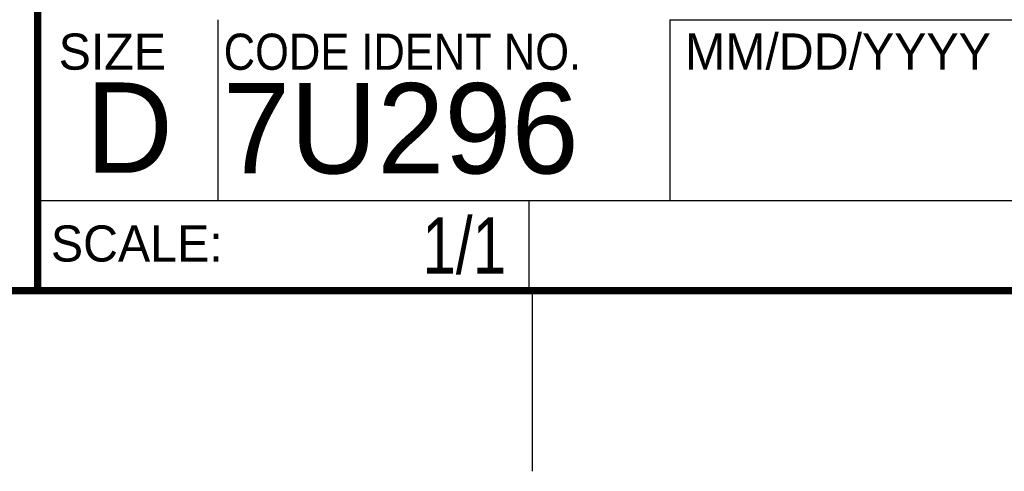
# Model space of a CAD drawing. Header units: inches. Extents: x 0 to 34, y 0 to 22.
# Tile 86 of 126: x 28.3 to 31.1, y 0 to 1.3. Entities that reach past the tile are written whole.
import ezdxf
from ezdxf.enums import TextEntityAlignment as Align

# ---------------------------------------------------------------- set-up
doc = ezdxf.new("R2010")
doc.units = ezdxf.units.IN
doc.header["$LTSCALE"] = 1.87
doc.header["$MEASUREMENT"] = 0
doc.layers.get('0').update_dxf_attribs({"linetype": 'CONTINUOUS'})
doc.styles.get("Standard").update_dxf_attribs({"font": 'txt', "width": 0.8})

msp = doc.modelspace()

# ---------------------------------------------------------------- linework, layer by layer
at = {"color": 2, "linetype": 'CONTINUOUS'}
for p, q in [((28.88, 0.75), (28.88, 1.25)), ((30.13, 1.2499), (33.49, 1.2499)), ((30.13, 1.2499), (30.13, 0.7499)), ((28.3795, 0.75), (29.7395, 0.75)), ((28.3795, 0.75), (28.3795, 0.5)), ((28.38, 0.75), (33.5, 0.75)), ((29.7395, 0.75), (29.7395, 0.5)), ((30.13, 0.7499), (33.49, 0.7499)), ((28.3795, 0.5), (29.7395, 0.5)), ((29.75, 0), (29.75, 0.5))]:
    msp.add_line(p, q, dxfattribs=at)
at = {"color": 7, "linetype": 'CONTINUOUS', "const_width": 0.02}
for points in [[(28.38, 3), (28.38, 0.5)], [(0.5, 0.5), (33.5, 0.5)]]:
    msp.add_lwpolyline(points, dxfattribs=at)

# ---------------------------------------------------------------- texts
at = {"color": 2, "linetype": 'CONTINUOUS'}
for s, p in [('SIZE', (28.4379, 1.1118)), ('MM/DD/YYYY', (30.1721, 1.1121)), ('SCALE:', (28.4164, 0.5806))]:
    msp.add_text(s, height=0.1, dxfattribs=at).set_placement(p)
at = {"color": 2, "linetype": 'CONTINUOUS', "width": 0.9}
msp.add_text('CODE IDENT NO.', height=0.1, dxfattribs=at).set_placement((28.8949, 1.1115))
at = {"color": 7, "linetype": 'CONTINUOUS'}
for s, p in [('D  ', (28.5128, 0.8264)), ('7U296', (28.8928, 0.8245))]:
    msp.add_text(s, height=0.25, dxfattribs=at).set_placement(p)
at = {"color": 7, "linetype": 'CONTINUOUS', "width": 0.8}
msp.add_text('1/1', height=0.15625, dxfattribs=at).set_placement((29.677, 0.5469), align=Align.RIGHT)
at = {"color": 7, "linetype": 'CONTINUOUS', "insert": (30.9443, 1.9853), "char_height": 0.2, "width": 2.72, "attachment_point": 2}
msp.add_mtext('CUSTOMER DRAWING,\\PcRIO-911X, 8-SLOT', dxfattribs=at)

doc.saveas('drawing.dxf')
